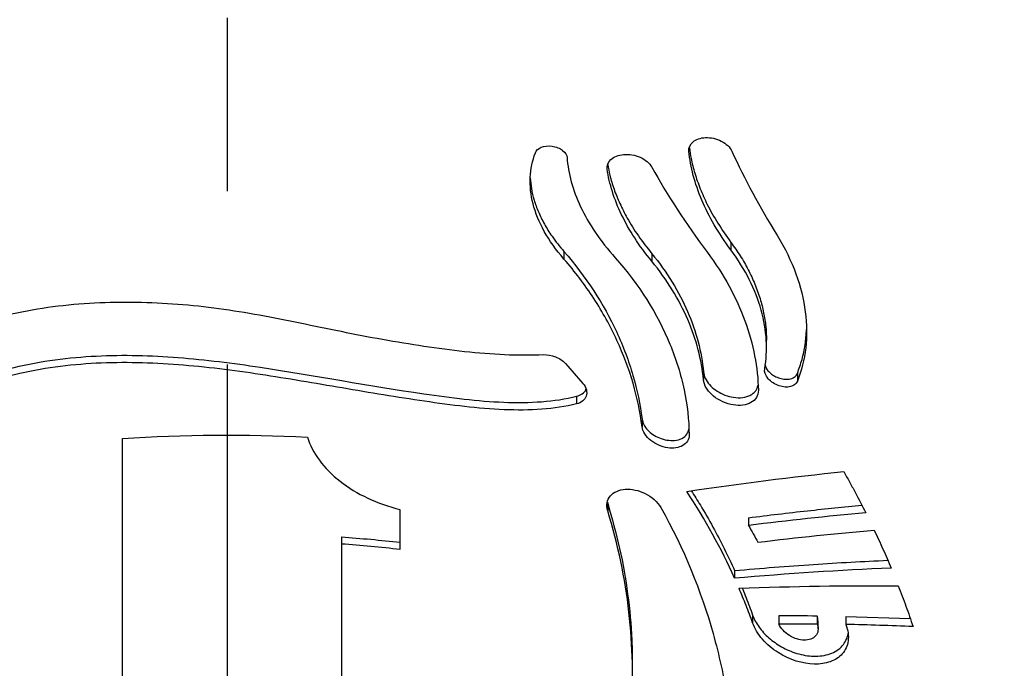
# Model space of a CAD drawing. Header units: millimetres. Extents: x 8 to 586, y 8 to 412.
# Tile 53 of 58: x 340 to 354, y 315 to 325. Entities that reach past the tile are written whole.
import ezdxf

# ---------------------------------------------------------------- set-up
doc = ezdxf.new("R2010")
doc.units = ezdxf.units.MM
doc.linetypes.add('CENTERX2', pattern=[20.32, 12.7, -2.54, 2.54, -2.54])
for name, color, linetype in [('CENTERLINE', 4, 'CENTERX2'), ('DETAIL', 3, 'Continuous'), ('DIMENSIONS', 2, 'Continuous')]:
    doc.layers.add(name, color=color, linetype=linetype)
doc.layers.add('OUTLINE', color=7, linetype='Continuous', lineweight=25)
doc.styles.add('SLDTEXTSTYLE0', font='TXT', dxfattribs={"width": 0.75})
doc.dimstyles.new('SLDDIMSTYLE1', dxfattribs={"dimtxt": 3.5, "dimasz": 2, "dimexe": 0, "dimexo": 0.0625, "dimgap": 0.875, "dimtad": 0, "dimtih": 1, "dimtoh": 1, "dimrnd": 1e-09, "dimzin": 12, "dimdsep": 46, "dimtxsty": 'SLDTEXTSTYLE0', "dimsah": 1, "dimcen": 0.09, "dimadec": 0, "dimazin": 3, "dimtfac": 1, "dimtofl": 0, "dimtmove": 0, "dimatfit": 3, "dimfxl": 0, "dimfrac": 2, "dimtolj": 1, "dimtzin": 12, "dimarcsym": 0})

# ---------------------------------------------------------------- blocks, each defined once
blk = doc.blocks.new('_D_5')
at = {"layer": 'DIMENSIONS'}
for p, q in [((408.932, 329.184), (408.932, 306.225)), ((404.932, 306.225), (399.932, 302.252)), ((404.932, 306.225), (409.932, 306.225)), ((399.932, 302.252), (344.289, 302.252))]:
    blk.add_line(p, q, dxfattribs=at)
blk.add_solid([(408.932, 306.225), (409.432, 308.225), (408.432, 308.225)], dxfattribs=at)
at = {"layer": 'DIMENSIONS', "insert": (409.932, 307.959), "char_height": 3.5, "attachment_point": 1, "style": 'SLDTEXTSTYLE0'}
blk.add_mtext('87,73', dxfattribs=at)

msp = doc.modelspace()

# ---------------------------------------------------------------- linework, layer by layer
at = {"layer": 'CENTERLINE'}
msp.add_line((343.02557, 401.03352), (343.02557, 148.79667), dxfattribs=at)
at = {"layer": 'DETAIL'}
for p, q in [((350.41129, 321.54295), (350.41129, 321.43129)), ((347.96208, 321.40896), (347.96208, 321.29846)), ((349.25114, 321.37703), (349.25114, 321.26606)), ((350.00769, 319.64375), (350.00769, 319.53119)), ((351.38554, 319.6231), (351.38554, 319.50854)), ((348.14863, 319.28684), (348.14863, 319.17618)), ((349.10692, 318.95281), (349.10692, 318.84117)), ((348.60379, 317.71967), (348.60379, 317.60859)), ((350.72869, 316.08165), (350.72869, 315.96766))]:
    msp.add_line(p, q, dxfattribs=at)
at = {"layer": 'OUTLINE'}
for p, q in [((350.93265, 319.99733), (350.93265, 320.11039)), ((348.601, 317.7355), (348.60379, 317.71967)), ((350.67033, 317.50784), (350.67033, 317.39382)), ((344.69836, 317.22609), (344.69836, 317.12207)), ((350.46553, 316.73408), (350.46553, 316.62042)), ((351.11254, 316.06947), (351.11254, 315.95483)), ((351.67643, 316.06641), (351.67643, 315.95077)), ((351.69007, 315.87809), (351.69007, 315.99438)), ((352.09705, 316.06005), (353.03996, 316.03219)), ((352.09705, 316.06005), (352.09705, 315.94361)), ((348.96769, 315.19955), (348.96769, 315.31096))]:
    msp.add_line(p, q, dxfattribs=at)
for points, knots in [([(349.79422, 322.8767), (349.78871, 322.93155), (349.8112, 322.98035), (349.89985, 323.05308), (349.96433, 323.07533), (350.1141, 323.08127), (350.1973, 323.06397), (350.34142, 322.99015), (350.39789, 322.93528), (350.42456, 322.87738)], [0, 0, 0, 0, 0.25, 0.25, 0.5, 0.5, 0.75, 0.75, 1, 1, 1, 1]), ([(347.54316, 322.85597), (347.55564, 322.88933), (347.58578, 322.91769), (347.6729, 322.95394), (347.72955, 322.96091), (347.8452, 322.94514), (347.90262, 322.92192), (347.98297, 322.85903), (348.00527, 322.82106), (348.00781, 322.78474)], [0, 0, 0, 0, 0.25, 0.25, 0.5, 0.5, 0.75, 0.75, 1, 1, 1, 1]), ([(350.41129, 321.43129), (350.2282, 321.67718), (350.08693, 321.92027), (349.93221, 322.2841), (349.89026, 322.40571), (349.82725, 322.64386), (349.80584, 322.761), (349.79422, 322.8767)], [0, 0, 0, 0, 0.5, 0.5, 0.75, 0.75, 1, 1, 1, 1]), ([(349.80272, 322.93048), (349.80966, 322.87828), (349.82602, 322.75523), (349.87835, 322.5544), (349.95667, 322.32942), (350.06769, 322.08455), (350.21366, 321.8213), (350.34515, 321.6361), (350.41129, 321.54295)], [0, 0, 0, 0, 0.11764685, 0.2773336, 0.44119594, 0.60504553, 0.80133298, 1, 1, 1, 1]), ([(347.96208, 321.29846), (347.84442, 321.43322), (347.7491, 321.56806), (347.59837, 321.83864), (347.5431, 321.97548), (347.47534, 322.23928), (347.4618, 322.36783), (347.47377, 322.61915), (347.49888, 322.73759), (347.54316, 322.85597)], [0, 0, 0, 0, 0.25, 0.25, 0.5, 0.5, 0.75, 0.75, 1, 1, 1, 1]), ([(348.00781, 322.78474), (348.02407, 322.55201), (348.08828, 322.31367), (348.2652, 321.94075), (348.33752, 321.81497), (348.50647, 321.56569), (348.60348, 321.44136), (348.71403, 321.31712)], [0, 0, 0, 0, 0.5, 0.5, 0.75, 0.75, 1, 1, 1, 1]), ([(348.59583, 322.61519), (348.58778, 322.6702), (348.60825, 322.72028), (348.69498, 322.79759), (348.76055, 322.82348), (348.91511, 322.83682), (349.00362, 322.82313), (349.15758, 322.75524), (349.21963, 322.70228), (349.25132, 322.64509)], [0, 0, 0, 0, 0.25, 0.25, 0.5, 0.5, 0.75, 0.75, 1, 1, 1, 1]), ([(349.25114, 321.26606), (349.06339, 321.49436), (348.91686, 321.72101), (348.75268, 322.06092), (348.7073, 322.17463), (348.63698, 322.39735), (348.61166, 322.50695), (348.59583, 322.61519)], [0, 0, 0, 0, 0.5, 0.5, 0.75, 0.75, 1, 1, 1, 1]), ([(348.60413, 322.68374), (348.61347, 322.63154), (348.63462, 322.51325), (348.69372, 322.32238), (348.77791, 322.11271), (348.89476, 321.88391), (349.04688, 321.63746), (349.18277, 321.4642), (349.25114, 321.37703)], [0, 0, 0, 0, 0.124569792, 0.282294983, 0.444131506, 0.60595534, 0.801767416, 1, 1, 1, 1]), ([(347.46828, 322.49011), (347.47243, 322.43696), (347.48085, 322.32927), (347.52152, 322.1621), (347.5837, 321.98886), (347.67144, 321.81154), (347.7918, 321.6163), (347.90127, 321.483), (347.96208, 321.40896)], [0, 0, 0, 0, 0.153630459, 0.311247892, 0.468848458, 0.632311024, 0.795751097, 1, 1, 1, 1]), ([(351.09163, 321.63973), (351.20453, 321.45605), (351.29455, 321.2703), (351.43131, 320.89755), (351.47819, 320.70853), (351.52593, 320.34228), (351.52731, 320.16562), (351.48786, 319.82553), (351.44654, 319.66166), (351.38555, 319.50854)], [0, 0, 0, 0, 0.25, 0.25, 0.5, 0.5, 0.75, 0.75, 1, 1, 1, 1]), ([(350.41129, 321.54295), (350.45795, 321.47732), (350.55126, 321.34607), (350.66773, 321.14076), (350.76547, 320.93095), (350.84116, 320.72001), (350.89395, 320.51223), (350.92674, 320.30844), (350.93049, 320.17648), (350.93237, 320.11038)], [0, 0, 0, 0, 0.14160223, 0.28320035, 0.42895996, 0.57471573, 0.71631003, 0.8579075, 1, 1, 1, 1]), ([(350.90658, 319.69109), (350.93016, 319.82632), (350.93779, 319.96571), (350.92082, 320.2524), (350.89599, 320.40057), (350.77021, 320.85072), (350.62352, 321.14627), (350.41129, 321.43129)], [0, 0, 0, 0, 0.25, 0.25, 0.5, 0.5, 1, 1, 1, 1]), ([(347.96208, 321.40896), (348.28608, 321.0379), (348.54327, 320.64076), (348.83183, 320.01885), (348.91193, 319.80597), (349.03608, 319.37944), (349.08033, 319.16593), (349.10692, 318.95282)], [0, 0, 0, 0, 0.5, 0.5, 0.75, 0.75, 1, 1, 1, 1]), ([(349.10692, 318.84117), (349.05375, 319.26751), (348.93118, 319.69112), (348.64407, 320.3137), (348.53023, 320.52008), (348.27008, 320.91971), (348.12408, 321.11291), (347.96208, 321.29846)], [0, 0, 0, 0, 0.5, 0.5, 0.75, 0.75, 1, 1, 1, 1]), ([(348.71403, 321.31712), (349.06495, 320.92274), (349.33158, 320.49738), (349.60755, 319.83016), (349.67726, 319.60515), (349.77101, 319.16099), (349.79564, 318.94047), (349.79797, 318.72217)], [0, 0, 0, 0, 0.5, 0.5, 0.75, 0.75, 1, 1, 1, 1]), ([(349.25114, 321.37703), (349.47438, 321.10584), (349.6486, 320.82147), (349.83946, 320.38188), (349.89128, 320.23241), (349.96857, 319.93656), (349.99444, 319.78954), (350.00769, 319.64375)], [0, 0, 0, 0, 0.5, 0.5, 0.75, 0.75, 1, 1, 1, 1]), ([(350.06754, 321.39267), (350.30761, 321.07118), (350.4893, 320.73626), (350.67759, 320.2234), (350.72604, 320.05015), (350.79191, 319.71006), (350.80984, 319.54214), (350.81297, 319.37667)], [0, 0, 0, 0, 0.5, 0.5, 0.75, 0.75, 1, 1, 1, 1]), ([(350.00769, 319.53119), (349.98119, 319.8229), (349.90505, 320.11699), (349.71521, 320.55715), (349.63864, 320.70436), (349.4625, 320.99062), (349.36275, 321.13034), (349.25114, 321.26606)], [0, 0, 0, 0, 0.5, 0.5, 0.75, 0.75, 1, 1, 1, 1]), ([(338.16733, 319.77915), (338.5037, 320.01097), (338.87289, 320.18763), (339.46298, 320.39144), (339.66245, 320.44857), (340.06258, 320.54059), (340.26414, 320.57561), (340.87255, 320.65429), (341.28532, 320.67247), (342.09878, 320.65984), (342.50149, 320.62811), (343.30035, 320.52074), (343.69604, 320.44347), (344.49215, 320.28036), (344.89301, 320.19599), (345.71034, 320.05064), (346.11243, 319.98894), (346.89918, 319.90186), (347.29031, 319.88303), (347.66307, 319.89728)], [0, 0, 0, 0, 0.125, 0.125, 0.1875, 0.1875, 0.25, 0.25, 0.375, 0.375, 0.5, 0.5, 0.625, 0.625, 0.75, 0.75, 0.875, 0.875, 1, 1, 1, 1]), ([(351.38554, 319.6231), (351.40977, 319.6907), (351.45822, 319.8259), (351.5036, 320.04104), (351.51398, 320.19154), (351.51914, 320.26636)], [0, 0, 0, 0, 0.33461707, 0.66921531, 1, 1, 1, 1]), ([(338.74906, 319.30619), (338.93583, 319.39332), (339.12518, 319.47024), (339.5086, 319.60529), (339.70269, 319.66337), (340.29428, 319.80503), (340.70192, 319.85765), (341.50526, 319.89746), (341.90524, 319.88603), (342.70539, 319.82395), (343.10668, 319.77302), (344.30795, 319.59306), (345.10567, 319.43825), (346.30945, 319.26627), (346.69812, 319.21559), (347.26821, 319.19289), (347.45585, 319.19448), (347.81383, 319.2215), (347.98558, 319.24671), (348.14863, 319.28684)], [0, 0, 0, 0, 0.0625, 0.0625, 0.125, 0.125, 0.25, 0.25, 0.375, 0.375, 0.5, 0.5, 0.75, 0.75, 0.875, 0.875, 0.9375, 0.9375, 1, 1, 1, 1]), ([(347.66307, 319.89728), (347.71922, 319.89942), (347.7804, 319.889), (347.89528, 319.84327), (347.94846, 319.80761), (347.98569, 319.7653)], [0, 0, 0, 0, 0.5, 0.5, 1, 1, 1, 1]), ([(348.14863, 319.17618), (347.82197, 319.09605), (347.46417, 319.07538), (346.89492, 319.09779), (346.70045, 319.1147), (346.31179, 319.15943), (346.11548, 319.18563), (345.52109, 319.27145), (345.11423, 319.33987), (344.3087, 319.47749), (343.9089, 319.54661), (343.10992, 319.66635), (342.71076, 319.71707), (341.90789, 319.77927), (341.50323, 319.79049), (340.70127, 319.74989), (340.30237, 319.69837), (339.70767, 319.55549), (339.51088, 319.49632), (339.1252, 319.36043), (338.93547, 319.28321), (338.74906, 319.19615)], [0, 0, 0, 0, 0.125, 0.125, 0.1875, 0.1875, 0.25, 0.25, 0.375, 0.375, 0.5, 0.5, 0.625, 0.625, 0.75, 0.75, 0.875, 0.875, 0.9375, 0.9375, 1, 1, 1, 1]), ([(350.91243, 319.74088), (350.91861, 319.72363), (350.93161, 319.68735), (350.97736, 319.63456), (351.03755, 319.58868), (351.10972, 319.55421), (351.19001, 319.53483), (351.27177, 319.53597), (351.34005, 319.56145), (351.37388, 319.59657), (351.38385, 319.61925), (351.38554, 319.6231)], [0, 0, 0, 0, 0.09640248, 0.20278991, 0.30871346, 0.42171058, 0.54719814, 0.68710021, 0.8373985, 0.97236618, 1, 1, 1, 1]), ([(350.00769, 319.64375), (350.01399, 319.6128), (350.0266, 319.55084), (350.09171, 319.45723), (350.18287, 319.3762), (350.29497, 319.31293), (350.42209, 319.27203), (350.55644, 319.26066), (350.66036, 319.28259), (350.72979, 319.3209), (350.77094, 319.35976), (350.79774, 319.40112), (350.80431, 319.43158), (350.80696, 319.44386)], [0, 0, 0, 0, 0.09903347, 0.19821591, 0.29488333, 0.39416349, 0.50200258, 0.62194994, 0.75344289, 0.82192914, 0.89038596, 0.95580234, 1, 1, 1, 1]), ([(351.38555, 319.50854), (351.3532, 319.42734), (351.23672, 319.40028), (351.05747, 319.46048), (350.99866, 319.49725), (350.91692, 319.59233), (350.89882, 319.64659), (350.90658, 319.69109)], [0, 0, 0, 0, 0.5, 0.5, 0.75, 0.75, 1, 1, 1, 1]), ([(348.23819, 319.47604), (348.29111, 319.41494), (348.30786, 319.34481), (348.27039, 319.23403), (348.21867, 319.19336), (348.14863, 319.17618)], [0, 0, 0, 0, 0.5, 0.5, 1, 1, 1, 1]), ([(350.81297, 319.37667), (350.81449, 319.29615), (350.77196, 319.23184), (350.63701, 319.15605), (350.5438, 319.14374), (350.34577, 319.1758), (350.23781, 319.22199), (350.11245, 319.32509), (350.07662, 319.36522), (350.02628, 319.44786), (350.01137, 319.49066), (350.00769, 319.53119)], [0, 0, 0, 0, 0.25, 0.25, 0.5, 0.5, 0.75, 0.75, 0.875, 0.875, 1, 1, 1, 1]), ([(348.14863, 319.28684), (348.17747, 319.2977), (348.2352, 319.31942), (348.28015, 319.36162), (348.28435, 319.39114), (348.28472, 319.39375)], [0, 0, 0, 0, 0.47670719, 0.95387579, 1, 1, 1, 1]), ([(349.10692, 318.95281), (349.11331, 318.92587), (349.12611, 318.87196), (349.18508, 318.79199), (349.26615, 318.72381), (349.36498, 318.67195), (349.47571, 318.64073), (349.5911, 318.63606), (349.69531, 318.66472), (349.7722, 318.72231), (349.7866, 318.78052), (349.79307, 318.80673)], [0, 0, 0, 0, 0.099627, 0.19938635, 0.29708784, 0.39769781, 0.50656133, 0.62658981, 0.75670865, 0.8904849, 1, 1, 1, 1]), ([(349.79797, 318.72217), (349.79869, 318.65404), (349.76278, 318.59871), (349.64785, 318.53178), (349.56846, 318.51973), (349.3993, 318.54404), (349.30757, 318.58171), (349.16429, 318.69584), (349.11557, 318.77177), (349.10692, 318.84117)], [0, 0, 0, 0, 0.25, 0.25, 0.5, 0.5, 0.75, 0.75, 1, 1, 1, 1]), ([(344.19947, 318.68933), (344.23579, 318.57221), (344.2941, 318.4588), (344.45615, 318.23881), (344.55824, 318.13529), (344.79825, 317.94781), (344.93684, 317.86377), (345.23336, 317.72489), (345.39411, 317.66863), (345.55771, 317.62854)], [0, 0, 0, 0, 0.25, 0.25, 0.5, 0.5, 0.75, 0.75, 1, 1, 1, 1]), ([(341.48644, 311.90843), (341.48644, 313.15167), (341.48644, 314.33632), (341.48644, 316.5896), (341.48644, 317.65935), (341.48644, 318.66902)], [0, 0, 0, 0, 0.5, 0.5, 1, 1, 1, 1]), ([(352.06467, 318.18429), (352.09335, 318.13411), (352.12164, 318.0838), (352.14955, 318.03337), (352.17746, 317.98294), (352.20498, 317.93239), (352.23212, 317.88174), (352.28599, 317.78119), (352.33835, 317.6802), (352.38918, 317.57887)], [0, 0, 0, 0, 0.000189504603, 0.000189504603, 0.000189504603, 0.00037900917, 0.00037900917, 0.00037900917, 0.000755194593, 0.000755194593, 0.000755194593, 0.000755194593]), ([(349.38282, 317.65626), (349.72172, 317.05273), (349.9734, 316.43462), (350.2379, 315.4956), (350.30702, 315.17987), (350.4066, 314.54696), (350.43651, 314.2338), (350.46954, 313.30358), (350.41685, 312.69578), (350.15584, 311.50024), (349.9519, 310.93227), (349.53189, 310.12116), (349.37266, 309.8577), (349.0119, 309.3454), (348.80998, 309.09672), (348.37115, 308.62905), (348.13311, 308.40827), (347.74568, 308.0989), (347.61142, 307.99922), (347.33145, 307.80504), (347.18523, 307.71056), (346.73528, 307.44106), (346.41892, 307.27874), (345.91779, 307.06465), (345.74629, 306.99821), (345.39379, 306.87608), (345.21221, 306.8203), (344.66441, 306.67378), (344.29169, 306.60232), (343.721, 306.53647), (343.52884, 306.52144), (343.14045, 306.50588), (342.94395, 306.50546), (342.36253, 306.52622), (341.98095, 306.56895), (341.22942, 306.70926), (340.85786, 306.80798), (340.15456, 307.04899), (339.81903, 307.19171), (339.17801, 307.51681), (338.87639, 307.69749), (338.31683, 308.08339), (338.0571, 308.28909), (337.57287, 308.7347), (337.35267, 308.96966), (336.95336, 309.45841), (336.77384, 309.71262), (336.45232, 310.23971), (336.30994, 310.51352), (335.9407, 311.35737), (335.77474, 311.93886), (335.6366, 312.84256), (335.60927, 313.15068), (335.59333, 313.77031), (335.60452, 314.08092), (335.69467, 315.01559), (335.82919, 315.64266), (336.26435, 316.90238), (336.55884, 317.51736), (336.93957, 318.10583)], [0, 0, 0, 0, 0.0625, 0.0625, 0.09375, 0.09375, 0.125, 0.125, 0.1875, 0.1875, 0.25, 0.25, 0.28125, 0.28125, 0.3125, 0.3125, 0.34375, 0.34375, 0.359375, 0.359375, 0.375, 0.375, 0.40625, 0.40625, 0.421875, 0.421875, 0.4375, 0.4375, 0.46875, 0.46875, 0.484375, 0.484375, 0.5, 0.5, 0.53125, 0.53125, 0.5625, 0.5625, 0.59375, 0.59375, 0.625, 0.625, 0.65625, 0.65625, 0.6875, 0.6875, 0.71875, 0.71875, 0.75, 0.75, 0.8125, 0.8125, 0.84375, 0.84375, 0.875, 0.875, 0.9375, 0.9375, 1, 1, 1, 1]), ([(337.5917, 318.03256), (337.41046, 317.54587), (337.28197, 317.05541), (337.11537, 316.07295), (337.07742, 315.58073), (337.08761, 314.8416), (337.10243, 314.59455), (337.15447, 314.10787), (337.19166, 313.86732), (337.33694, 313.15397), (337.47825, 312.6893), (337.86147, 311.78337), (338.10594, 311.33932), (338.55218, 310.72155), (338.71456, 310.52244), (339.07151, 310.13521), (339.26753, 309.94644), (339.68956, 309.59183), (339.91533, 309.42578), (340.40145, 309.12085), (340.66474, 308.98076), (341.21733, 308.74319), (341.50594, 308.6454), (341.96005, 308.5357), (342.11589, 308.50526), (342.42726, 308.45918), (342.73968, 308.42739), (343.0542, 308.42426), (343.36979, 308.43574), (343.52919, 308.44894), (344.00028, 308.50993), (344.30349, 308.57828), (344.74375, 308.71737), (344.88875, 308.77019), (345.16866, 308.88529), (345.30402, 308.94764), (345.6977, 309.14747), (345.94367, 309.29765), (346.40708, 309.62643), (346.62164, 309.80323), (347.01525, 310.17065), (347.19564, 310.36229), (347.52817, 310.7591), (347.68091, 310.96523), (347.95794, 311.38988), (348.08178, 311.60684), (348.41454, 312.26988), (348.58517, 312.72794), (348.7733, 313.43685), (348.82469, 313.67776), (348.90394, 314.16131), (348.93195, 314.40408), (348.98238, 315.13536), (348.97159, 315.62687), (348.85859, 316.61767), (348.75587, 317.11702), (348.60379, 317.60859)], [0, 0, 0, 0, 0.0625, 0.0625, 0.125, 0.125, 0.15625, 0.15625, 0.1875, 0.1875, 0.25, 0.25, 0.3125, 0.3125, 0.34375, 0.34375, 0.375, 0.375, 0.40625, 0.40625, 0.4375, 0.4375, 0.46875, 0.46875, 0.484375, 0.484375, 0.5, 0.515625, 0.515625, 0.53125, 0.53125, 0.5625, 0.5625, 0.578125, 0.578125, 0.59375, 0.59375, 0.625, 0.625, 0.65625, 0.65625, 0.6875, 0.6875, 0.71875, 0.71875, 0.75, 0.75, 0.8125, 0.8125, 0.84375, 0.84375, 0.875, 0.875, 0.9375, 0.9375, 1, 1, 1, 1]), ([(348.60379, 317.60859), (348.57768, 317.693), (348.59493, 317.77156), (348.6916, 317.88333), (348.7708, 317.91743), (348.95278, 317.93088), (349.05831, 317.91012), (349.24948, 317.81567), (349.33545, 317.74062), (349.38282, 317.65626)], [0, 0, 0, 0, 0.25, 0.25, 0.5, 0.5, 0.75, 0.75, 1, 1, 1, 1]), ([(349.82849, 317.90224), (349.87368, 317.8321), (349.98626, 317.6574), (350.14765, 317.37434), (350.31646, 317.0552), (350.41581, 316.84118), (350.46553, 316.73408)], [0, 0, 0, 0, 0.185129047, 0.461100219, 0.73033636, 1, 1, 1, 1]), ([(348.60379, 317.71967), (348.66626, 317.49903), (348.7914, 317.05703), (348.90361, 316.38679), (348.96372, 315.80325), (348.96188, 315.44562), (348.96119, 315.31092)], [0, 0, 0, 0, 0.27661672, 0.55415772, 0.83207432, 1, 1, 1, 1]), ([(350.67033, 317.50784), (350.95957, 317.54327), (351.51863, 317.61176), (352.06684, 317.66468), (352.33144, 317.69022)], [0, 0, 0, 0, 0.51735714, 1, 1, 1, 1]), ([(352.51215, 317.32689), (352.53419, 317.28043), (352.55591, 317.23391), (352.57732, 317.18734), (352.59874, 317.14077), (352.61983, 317.09414), (352.64061, 317.04746), (352.68188, 316.95475), (352.72192, 316.86184), (352.7607, 316.76879)], [0, 0, 0, 0, 0.00017155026, 0.00017155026, 0.00017155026, 0.000343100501, 0.000343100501, 0.000343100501, 0.000683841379, 0.000683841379, 0.000683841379, 0.000683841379]), ([(350.46553, 316.73408), (350.85306, 316.76659), (351.6116, 316.83022), (352.34992, 316.86635), (352.71104, 316.88403)], [0, 0, 0, 0, 0.51089451, 1, 1, 1, 1]), ([(350.72869, 315.96766), (350.71352, 316.01013), (350.698, 316.05256), (350.68211, 316.09495), (350.66623, 316.13734), (350.64998, 316.17968), (350.63338, 316.22198), (350.60039, 316.30601), (350.56597, 316.38985), (350.53013, 316.47343)], [0, 0, 0, 0, 0.000156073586, 0.000156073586, 0.000156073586, 0.000312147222, 0.000312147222, 0.000312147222, 0.000622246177, 0.000622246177, 0.000622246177, 0.000622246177]), ([(350.57734, 316.47474), (350.57928, 316.47011), (350.59893, 316.42338), (350.65105, 316.29254), (350.69767, 316.16589), (350.72869, 316.08165)], [0, 0, 0, 0, 0.03548111, 0.35842037, 1, 1, 1, 1]), ([(352.86524, 316.50999), (352.88474, 316.46013), (352.90388, 316.41024), (352.92268, 316.36032), (352.94147, 316.3104), (352.9599, 316.26045), (352.97799, 316.21049), (353.01391, 316.11122), (353.04844, 316.01187), (353.08156, 315.9125)], [0, 0, 0, 0, 0.000182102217, 0.000182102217, 0.000182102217, 0.000364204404, 0.000364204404, 0.000364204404, 0.000726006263, 0.000726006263, 0.000726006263, 0.000726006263]), ([(350.72869, 316.08165), (350.74093, 316.05178), (350.76543, 315.99203), (350.82104, 315.90449), (350.88859, 315.82178), (350.96774, 315.74462), (351.0565, 315.67508), (351.15601, 315.61216), (351.26347, 315.55922), (351.381, 315.51621), (351.50249, 315.48762), (351.62842, 315.47488), (351.75071, 315.48145), (351.866, 315.50876), (351.9663, 315.55768), (352.04682, 315.6252), (352.10004, 315.71059), (352.12646, 315.77392), (352.12809, 315.81094), (352.12813, 315.81186)], [0, 0, 0, 0, 0.05177755, 0.10356014, 0.15523098, 0.20691821, 0.26069538, 0.31449554, 0.37428446, 0.43409823, 0.50118278, 0.56828167, 0.64132791, 0.71436154, 0.78836186, 0.86230765, 0.93031318, 0.99825421, 1, 1, 1, 1]), ([(352.09705, 315.94361), (352.12925, 315.85922), (352.13964, 315.7767), (352.11953, 315.62964), (352.08906, 315.56496), (351.99808, 315.462), (351.93804, 315.42339), (351.79742, 315.37268), (351.71901, 315.361), (351.46377, 315.36572), (351.27625, 315.42191), (351.01883, 315.58504), (350.94084, 315.6503), (350.80884, 315.80159), (350.75864, 315.88377), (350.72869, 315.96766)], [0, 0, 0, 0, 0.125, 0.125, 0.25, 0.25, 0.375, 0.375, 0.5, 0.5, 0.75, 0.75, 0.875, 0.875, 1, 1, 1, 1]), ([(351.67643, 315.95077), (351.70146, 315.88223), (351.68986, 315.81814), (351.61557, 315.73412), (351.55508, 315.71279), (351.41709, 315.71402), (351.3403, 315.73632), (351.20064, 315.8221), (351.13996, 315.88637), (351.11254, 315.95483)], [0, 0, 0, 0, 0.25, 0.25, 0.5, 0.5, 0.75, 0.75, 1, 1, 1, 1]), ([(351.68767, 315.99422), (351.68749, 316.01185), (351.68724, 316.03534), (351.67859, 316.06021), (351.67643, 316.06641)], [0, 0, 0, 0, 0.75046735, 1, 1, 1, 1])]:
    msp.add_open_spline(points, degree=3, knots=knots, dxfattribs=at)
for points in [[(350.42456, 322.87738), (350.61034, 322.47408), (350.83205, 322.06203), (351.09163, 321.63973)], [(349.25132, 322.64509), (349.47663, 322.23844), (349.74759, 321.82113), (350.06754, 321.39267)], [(347.98569, 319.7653), (348.06985, 319.66965), (348.15402, 319.57323), (348.23819, 319.47604)], [(341.48644, 318.66902), (342.3893, 318.72624), (343.29365, 318.73271), (344.19947, 318.68933)], [(349.7628, 317.89321), (350.54252, 318.00866), (351.31006, 318.10606), (352.06467, 318.18429)], [(350.46553, 316.62042), (350.26975, 317.05513), (350.03548, 317.48204), (349.7628, 317.89321)], [(345.55771, 317.62854), (345.55771, 317.43524), (345.55771, 317.2398), (345.55771, 317.04226)], [(352.38918, 317.57887), (351.82389, 317.52813), (351.25083, 317.46629), (350.67033, 317.39382)], [(350.67033, 317.39382), (350.7156, 317.31194), (350.76086, 317.22985), (350.80611, 317.14756)], [(350.80611, 317.14756), (351.38236, 317.21809), (351.95113, 317.278), (352.51215, 317.32689)], [(344.69836, 317.22609), (344.98676, 317.20538), (345.27323, 317.17928), (345.55771, 317.14764)], [(344.69836, 317.12207), (344.69836, 315.51686), (344.69836, 313.78522), (344.69836, 311.92512)], [(345.55771, 317.04226), (345.2733, 317.07447), (344.98683, 317.10102), (344.69836, 317.12207)], [(352.7607, 316.76879), (352.00972, 316.7384), (351.24446, 316.68867), (350.46553, 316.62042)], [(350.53013, 316.47343), (351.32317, 316.5043), (352.10172, 316.51672), (352.86524, 316.50999)], [(351.67643, 316.06642), (351.48929, 316.06846), (351.30132, 316.06948), (351.11254, 316.06947)], [(351.11254, 315.95483), (351.30133, 315.95451), (351.4893, 315.95316), (351.67643, 315.95077)], [(353.08156, 315.9125), (352.75622, 315.9262), (352.42804, 315.93656), (352.09705, 315.94361)]]:
    msp.add_open_spline(points, degree=3, dxfattribs=at)

# ---------------------------------------------------------------- dimensions: what is measured, and where the dimension line sits
at = {"layer": 'DIMENSIONS'}
dim = msp.add_ordinate_dim(feature_location=(343.28888, 302.25225), offset=(66.64335, 3.97272), dtype=0, origin=(356.67557, 389.97839), dimstyle='SLDDIMSTYLE1', dxfattribs=at)
dim.commit()
dim.dimension.update_dxf_attribs({"geometry": '_D_5', "text_midpoint": (415.75098, 306.22497)})

doc.saveas('drawing.dxf')
